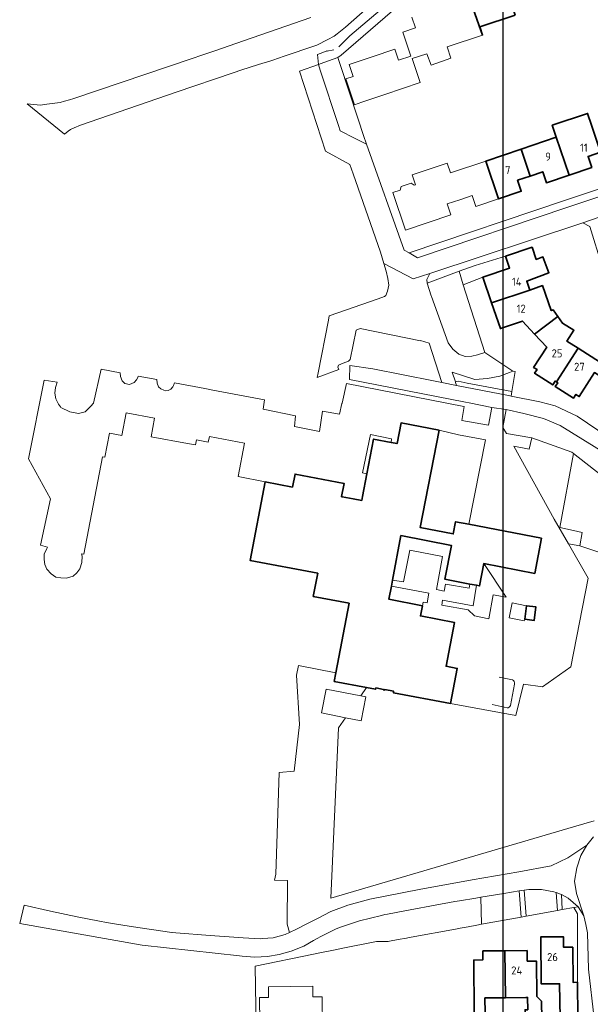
# Model space of a CAD drawing. Header units: metres. Extents: x 247853 to 249526, y 479948 to 481290.
# Tile 17 of 32: x 248451 to 248578, y 480719 to 480940. Entities that reach past the tile are written whole.
import ezdxf
from ezdxf.enums import TextEntityAlignment as Align

# ---------------------------------------------------------------- set-up
doc = ezdxf.new("R2010")
doc.units = ezdxf.units.M
for name, color, linetype, lineweight in [('B-XX-GR-GROENVOORZIENING-GV', 80, 'Continuous', 18), ('B-XX-GR-STRUIK-GV', 90, 'Continuous', 13), ('B-XX-IE-TERREINAFSCHEIDING_KUNSTMATIG_HEKWERK-G', 20, 'IE-TERREINAFSCHEIDING-KUNSTMATIG', 18), ('B-XX-OG-BEBOUWING-GV', 7, 'Continuous', 35), ('B-XX-OG-BEBOUWING-T18', 10, 'Continuous', 18), ('B-XX-OG-TERREIN_ERF-GV', 7, 'Continuous', 18), ('B-XX-OG-TERREIN_ONBEGROEID-GV', 7, 'Continuous', 18), ('B-XX-VH-ONVERHARD-GV', 252, 'Continuous', 18), ('B-XX-VH-VERHARDING_GESLOTEN-GV', 252, 'Continuous', 18), ('B-XX-VH-VERHARDING_OPEN-GV', 252, 'Continuous', 18), ('N-BH-KL-ET_LS_OV_LICHTMAST-S', 7, 'Continuous', 25)]:
    doc.layers.add(name, color=color, linetype=linetype, lineweight=lineweight)
doc.styles.add('NLCS-ISO-M-T18', font='NLCS-ISO.ttf', dxfattribs={"height": 1.8})
doc.linetypes.add('IE-TERREINAFSCHEIDING-KUNSTMATIG', pattern='A,4,[82,NLCS.SHX,S=0.75,R=90,X=0,Y=0],4,-2', length=10)

msp = doc.modelspace()

# ---------------------------------------------------------------- linework, layer by layer
at = {"layer": 'B-XX-GR-GROENVOORZIENING-GV'}
for points in [[(248574.663, 480842.601), (248601.124, 480821.85), (248601.679, 480822.688), (248604.407, 480821.146), (248604.72, 480821.83), (248605.13, 480822.71), (248605.43, 480823.53), (248605.23, 480824.28), (248604.41, 480825.69), (248602.44, 480828.17), (248598.56, 480831.6), (248581.83, 480842.59), (248571.73, 480848.89), (248567.99, 480850.47), (248563.57, 480851.57), (248559.63, 480852.48), (248558.91, 480848.39), (248559.697, 480847.091), (248565.358, 480846.134), (248574.319, 480842.871)], [(248576.08, 480821.96), (248576.61, 480824.93), (248574.67, 480825.37), (248571.66, 480826.03), (248574.663, 480842.601), (248574.319, 480842.871), (248565.358, 480846.134), (248564.815, 480843.552), (248561.379, 480844.216), (248570.401, 480827.955), (248573.583, 480822.401), (248574.82, 480822.18)], [(248576.08, 480821.96), (248596.655, 480815.099), (248601.124, 480821.85), (248574.663, 480842.601), (248571.66, 480826.03), (248574.67, 480825.37), (248576.61, 480824.93)], [(248555.796, 480805.641), (248556.726, 480811.019), (248559.607, 480810.466), (248554.641, 480818.002), (248553.69, 480812.992), (248552.992, 480813.127), (248552.238, 480808.507), (248545.385, 480809.803), (248545.233, 480808.686), (248551.167, 480807.616), (248552.53, 480806.283)], [(248564.149, 480808.562), (248560.945, 480809.245), (248560.316, 480805.868), (248563.693, 480805.189), (248563.785, 480805.529)], [(248575.7, 480741.26), (248573.53, 480743.13), (248572.009, 480743.97), (248572.181, 480740.616), (248574.731, 480741.083)], [(248575.816, 480710.268), (248580.13, 480711.58), (248581.07, 480708.03), (248577.486, 480706.934), (248582.611, 480699.299), (248584.765, 480700.129), (248582.91, 480704.2), (248581.77, 480708.04), (248580.4, 480712.08), (248579.29, 480716.29), (248578.06, 480727.32), (248577.78, 480735.39), (248577.42, 480737.28), (248576.97, 480739.23), (248575.7, 480741.26), (248574.731, 480741.083), (248575.613, 480739.643), (248575.6, 480724.354), (248575.69, 480716.456)]]:
    msp.add_lwpolyline(points, close=True, dxfattribs=at)
for points in [[(248596.655, 480815.099), (248576.08, 480821.96), (248574.82, 480822.18), (248573.583, 480822.401), (248577.986, 480814.712), (248574.077, 480794.898), (248567.754, 480790.427), (248563.478, 480791.038), (248561.818, 480784.051), (248547.22, 480786.675), (248534.431, 480789.113), (248534.491, 480789.428), (248532.506, 480789.806), (248532.486, 480789.698), (248532.172, 480789.758), (248532.192, 480789.866), (248530.532, 480790.182), (248530.472, 480789.868), (248528.461, 480790.251), (248527.169, 480788.41), (248528.285, 480788.189), (248527.228, 480782.843), (248523.745, 480783.531), (248522.164, 480781.278), (248520.474, 480743.174), (248574.689, 480759.128), (248579.277, 480760.478)], [(248579.277, 480760.478), (248574.689, 480759.128), (248520.474, 480743.174), (248522.164, 480781.278), (248523.745, 480783.531), (248518.364, 480784.596), (248519.421, 480789.942), (248527.169, 480788.41), (248528.461, 480790.251), (248521.209, 480791.634), (248521.58, 480793.582), (248513.2, 480795.207), (248512.775, 480793.051), (248513.47, 480781.98), (248512.28, 480771.53), (248508.9, 480771.3), (248508.18, 480748.52), (248507.878, 480747.171), (248510.8, 480747.13), (248510.73, 480737.38), (248511.241, 480735.514), (248512.81, 480736.21), (248515.23, 480737.47), (248517.48, 480738.63), (248520.47, 480740.21), (248524.28, 480741.6), (248529.18, 480742.96), (248540.2, 480745.07), (248552.01, 480747.23), (248562.44, 480749.08), (248569.68, 480750.41), (248573.44, 480752.19), (248577.66, 480755.01), (248579.18, 480756.86)]]:
    msp.add_lwpolyline(points, dxfattribs=at)
at = {"layer": 'B-XX-GR-STRUIK-GV'}
msp.add_lwpolyline([(248560.941, 480856.488), (248550.933, 480858.344), (248548.889, 480858.747), (248548.311, 480858.609), (248548.282, 480858.514), (248548.528, 480857.837), (248550.48, 480857.46), (248560.19, 480855.56), (248560.736, 480855.449)], close=True, dxfattribs=at)
at = {"layer": 'B-XX-IE-TERREINAFSCHEIDING_KUNSTMATIG_HEKWERK-G'}
msp.add_lwpolyline([(248575.6, 480724.354), (248575.613, 480739.643)], dxfattribs=at)
at = {"layer": 'B-XX-OG-BEBOUWING-GV'}
for points in [[(248561.631, 480940.661), (248558.769, 480949.059), (248553.696, 480947.348), (248554.487, 480944.875), (248551.688, 480943.98), (248552.299, 480942.072), (248554.335, 480936.164), (248554.383, 480936.18), (248553.774, 480938.013)], [(248580.755, 480909.974), (248578.726, 480915.999), (248577.821, 480918.673), (248569.933, 480916.005), (248570.835, 480913.328), (248573.687, 480904.865), (248578.783, 480906.586), (248577.958, 480909.03)], [(248573.687, 480904.865), (248570.835, 480913.328), (248562.973, 480910.666), (248565.003, 480904.655), (248567.802, 480905.6), (248568.628, 480903.157)], [(248565.003, 480904.655), (248562.973, 480910.666), (248555.1, 480908.001), (248557.951, 480899.551), (248563.029, 480901.266), (248562.204, 480903.71)], [(248559.514, 480886.738), (248560.414, 480884.078), (248554.415, 480882.019), (248556.385, 480876.279), (248564.923, 480879.169), (248564.224, 480881.156), (248569.199, 480883.016), (248567.869, 480886.574), (248566.359, 480886.009), (248565.423, 480888.747)], [(248566.003, 480869.31), (248571.182, 480873.24), (248570.122, 480874.71), (248569.726, 480874.572), (248567.758, 480880.166), (248564.923, 480879.169), (248556.385, 480876.279), (248558.354, 480870.54), (248563.274, 480872.23)], [(248571.182, 480873.24), (248566.003, 480869.31), (248568.703, 480866.421), (248565.783, 480861.872), (248566.538, 480861.388), (248566, 480860.55), (248570.034, 480857.961), (248570.577, 480858.807), (248570.892, 480858.602), (248575.711, 480866.171), (248573.227, 480867.752), (248574.763, 480870.164), (248572.242, 480871.77)], [(248581.75, 480859.192), (248585.11, 480864.411), (248582.64, 480865.981), (248580.731, 480862.961), (248575.711, 480866.171), (248570.892, 480858.602), (248571.164, 480858.43), (248570.626, 480857.592), (248574.677, 480854.993), (248575.219, 480855.837), (248575.991, 480855.343), (248579.411, 480860.692)], [(248547.22, 480786.675), (248548.719, 480794.534), (248546.194, 480795.015), (248548.067, 480804.838), (248540.483, 480806.284), (248540.92, 480808.573), (248533.428, 480810.001), (248533.984, 480812.932), (248534.241, 480814.288), (248536.129, 480824.241), (248547.401, 480822.067), (248545.963, 480814.482), (248551.555, 480813.404), (248552.992, 480813.127), (248553.69, 480812.992), (248554.641, 480818.002), (248566.021, 480815.808), (248567.506, 480823.638), (248551.266, 480826.77), (248548.319, 480827.338), (248547.806, 480824.631), (248540.447, 480826.028), (248544.656, 480847.814), (248536.158, 480849.444), (248535.267, 480844.824), (248533.907, 480845.086), (248530.019, 480845.836), (248528.526, 480838.094), (248527.547, 480833.012), (248527.371, 480832.101), (248525.417, 480832.477), (248523.006, 480832.942), (248522.834, 480832.975), (248523.401, 480835.912), (248512.454, 480838.022), (248511.888, 480835.086), (248505.798, 480836.26), (248502.416, 480818.713), (248517.521, 480815.811), (248516.536, 480810.645), (248524.542, 480809.119), (248521.58, 480793.582), (248521.209, 480791.634), (248528.461, 480790.251), (248530.472, 480789.868), (248530.532, 480790.182), (248532.192, 480789.866), (248532.172, 480789.758), (248532.486, 480789.698), (248532.506, 480789.806), (248534.491, 480789.428), (248534.431, 480789.113)], [(248563.785, 480805.529), (248565.922, 480805.273), (248566.285, 480808.306), (248564.149, 480808.562)], [(248575.69, 480716.456), (248575.6, 480724.354), (248574.59, 480724.344), (248574.52, 480732.173), (248572.461, 480732.193), (248572.431, 480734.543), (248567.352, 480734.483), (248567.471, 480723.984), (248571.571, 480724.034), (248571.681, 480716.396)], [(248554.444, 480731.413), (248554.444, 480729.394), (248552.394, 480729.314), (248552.514, 480717.496), (248554.953, 480717.556), (248554.904, 480720.845), (248559.493, 480720.905), (248559.323, 480731.373)], [(248559.323, 480731.373), (248559.493, 480720.905), (248564.062, 480720.955), (248564.445, 480720.966), (248564.481, 480718.225), (248563.854, 480718.217), (248563.952, 480709.819), (248565.829, 480708.374), (248567.788, 480708.357), (248567.572, 480720.13), (248566.502, 480721.213), (248566.412, 480729.114), (248564.362, 480729.094), (248564.302, 480731.463)]]:
    msp.add_lwpolyline(points, close=True, dxfattribs=at)
at = {"layer": 'B-XX-OG-TERREIN_ERF-GV'}
for points in [[(248542.45, 480948.78), (248522.78, 480931.71), (248522.022, 480931.134), (248522.04, 480931.14), (248522.479, 480929.812), (248522.487, 480929.788), (248526.589, 480917.372), (248527.785, 480913.753), (248528.4, 480911.79), (248536.88, 480888.11), (248537.99, 480887.46), (248572.9, 480899.24), (248589.189, 480904.678), (248599.089, 480908.056), (248599.822, 480905.167), (248605.833, 480901.489), (248608.011, 480905.122), (248608.022, 480905.122), (248628.103, 480892.754), (248651.456, 480929.956), (248652.385, 480932.786), (248652.422, 480933.255), (248653.844, 480951.322)], [(248561.631, 480940.661), (248553.774, 480938.013), (248554.383, 480936.18), (248554.335, 480936.164), (248546.461, 480933.525), (248547.274, 480930.979), (248542.861, 480929.474), (248541.947, 480932.012), (248538.643, 480930.905), (248540.438, 480925.561), (248532.508, 480922.877), (248527.41, 480921.152), (248525.765, 480920.598), (248523.82, 480926.37), (248525.465, 480926.924), (248524.57, 480929.581), (248529.669, 480931.287), (248534.759, 480932.99), (248535.578, 480930.54), (248538.328, 480931.471), (248536.519, 480936.82), (248539.371, 480937.768), (248538.548, 480940.209)], [(248580.755, 480909.974), (248577.958, 480909.03), (248578.783, 480906.586), (248573.687, 480904.865), (248568.628, 480903.157), (248567.802, 480905.6), (248565.003, 480904.655), (248562.204, 480903.71), (248563.029, 480901.266), (248557.951, 480899.551), (248552.883, 480897.84), (248552.055, 480900.294), (248549.257, 480899.349), (248546.466, 480898.406), (248547.293, 480895.952), (248542.225, 480894.241), (248537.148, 480892.527), (248534.289, 480900.956), (248535.962, 480901.523), (248536.148, 480902.336), (248538.382, 480903.091), (248539.106, 480902.587), (248539.366, 480902.675), (248538.603, 480904.927), (248546.481, 480907.543), (248547.229, 480905.336), (248555.1, 480908.001), (248562.973, 480910.666), (248570.835, 480913.328), (248569.933, 480916.005), (248577.821, 480918.673), (248578.726, 480915.999)], [(248583.867, 480875.51), (248578.37, 480893.38), (248576.786, 480894.159), (248542.575, 480882.842), (248541.89, 480881.52), (248541.99, 480880.73), (248549.163, 480883.378), (248552.69, 480884.68), (248559.514, 480886.738), (248565.423, 480888.747), (248566.359, 480886.009), (248567.869, 480886.574), (248569.199, 480883.016), (248564.224, 480881.156), (248564.923, 480879.169), (248567.758, 480880.166), (248569.726, 480874.572), (248570.122, 480874.71), (248571.182, 480873.24), (248572.242, 480871.77), (248574.763, 480870.164), (248573.227, 480867.752), (248575.711, 480866.171), (248580.731, 480862.961)], [(248579.411, 480860.692), (248575.991, 480855.343), (248575.219, 480855.837), (248574.677, 480854.993), (248570.626, 480857.592), (248571.164, 480858.43), (248570.892, 480858.602), (248570.577, 480858.807), (248570.034, 480857.961), (248566, 480860.55), (248566.538, 480861.388), (248565.783, 480861.872), (248568.703, 480866.421), (248566.003, 480869.31), (248563.274, 480872.23), (248558.354, 480870.54), (248556.385, 480876.279), (248554.415, 480882.019), (248550.06, 480880.32), (248554.9, 480865.2), (248561.12, 480861.01), (248561.674, 480860.922), (248560.941, 480856.488), (248560.736, 480855.449), (248567.2, 480854.14), (248570.57, 480853.28), (248575.5, 480850.93), (248591.44, 480840.17)], [(248571.681, 480716.396), (248571.571, 480724.034), (248567.471, 480723.984), (248567.352, 480734.483), (248572.431, 480734.543), (248572.461, 480732.193), (248574.52, 480732.173), (248574.59, 480724.344), (248575.6, 480724.354), (248575.613, 480739.643), (248574.731, 480741.083), (248572.181, 480740.616), (248571.116, 480740.421), (248564.106, 480739.139), (248563.024, 480738.941), (248554.151, 480737.317), (248553.092, 480737.123), (248551.16, 480736.77), (248549.349, 480736.437), (248548.35, 480736.253), (248538.432, 480734.431), (248537.969, 480734.346), (248537.348, 480734.231), (248535.49, 480733.89), (248533.598, 480733.548), (248533.28, 480733.49), (248532.271, 480733.486), (248530.69, 480733.48), (248522.789, 480731.883), (248521.791, 480731.681), (248517.61, 480730.836), (248516.604, 480730.633), (248503.53, 480727.99), (248503.81, 480709.66)], [(248504.64, 480709.696), (248504.502, 480720.956), (248506.541, 480720.975), (248506.512, 480723.345), (248511.471, 480723.385), (248516.42, 480723.455), (248516.44, 480721.075), (248518.51, 480721.095), (248518.669, 480707.678)]]:
    msp.add_lwpolyline(points, dxfattribs=at)
msp.add_lwpolyline([(248552.394, 480729.314), (248554.444, 480729.394), (248554.444, 480731.413), (248559.323, 480731.373), (248564.302, 480731.463), (248564.362, 480729.094), (248566.412, 480729.114), (248566.502, 480721.213), (248567.572, 480720.13), (248567.788, 480708.357), (248565.829, 480708.374), (248563.952, 480709.819), (248563.854, 480718.217), (248564.481, 480718.225), (248564.445, 480720.966), (248564.062, 480720.955), (248559.493, 480720.905), (248554.904, 480720.845), (248554.953, 480717.556), (248552.514, 480717.496)], close=True, dxfattribs=at)
at = {"layer": 'B-XX-OG-TERREIN_ONBEGROEID-GV'}
for points in [[(248561.027, 480792.021), (248558.047, 480792.593)], [(248560.583, 480786.221), (248561.468, 480790.986)], [(248556.53, 480786.454), (248559.83, 480785.752)]]:
    msp.add_lwpolyline(points, dxfattribs=at)
for points in [[(248561.468, 480790.986, 0.4105977), (248561.027, 480792.021)], [(248559.83, 480785.752, 0.3820122), (248560.583, 480786.221)]]:
    msp.add_lwpolyline(points, format="xyb", dxfattribs=at)
at = {"layer": 'B-XX-VH-ONVERHARD-GV'}
for points in [[(248563.024, 480738.941), (248562.58, 480744.785), (248559.13, 480744.19), (248553.987, 480743.377), (248554.151, 480737.317)], [(248571.116, 480740.421), (248570.808, 480744.414), (248570.31, 480744.58), (248567.52, 480745.14), (248564.72, 480745.13), (248563.677, 480744.966), (248564.106, 480739.139)]]:
    msp.add_lwpolyline(points, close=True, dxfattribs=at)
at = {"layer": 'B-XX-VH-VERHARDING_GESLOTEN-GV'}
for points in [[(248515.98, 480940.1), (248500.907, 480934.872), (248494.53, 480932.66), (248491.41, 480931.59), (248489.68, 480931), (248463.03, 480922.01), (248462.077, 480921.724), (248460.93, 480921.38), (248459.95, 480921.09), (248459.95, 480921.1), (248456.986, 480920.712), (248455.59, 480920.53), (248452.6, 480920.78), (248460.954, 480914.032), (248461.78, 480914.67), (248462.29, 480915.06), (248463.12, 480915.42), (248464.49, 480916.02), (248485.88, 480923.38), (248498.628, 480927.73), (248500.59, 480928.4), (248502.172, 480928.906), (248504.305, 480929.587), (248507.017, 480930.454), (248509.227, 480931.161), (248509.6, 480931.28), (248517.31, 480933.91), (248519.778, 480935.198), (248521.2, 480935.94), (248521.85, 480936.45), (248523.75, 480937.94), (248528.7, 480942.38)], [(248591.44, 480840.17), (248575.5, 480850.93), (248570.57, 480853.28), (248567.2, 480854.14), (248560.736, 480855.449), (248560.19, 480855.56), (248550.48, 480857.46), (248548.528, 480857.837), (248545.293, 480858.461), (248543.43, 480858.82), (248529.81, 480861.51), (248524.71, 480862.29), (248524.6, 480859.19), (248550.584, 480854.119), (248551.4, 480853.96), (248556.46, 480852.86), (248559.63, 480852.48), (248563.57, 480851.57), (248567.99, 480850.47), (248571.73, 480848.89), (248581.83, 480842.59)], [(248579.18, 480756.86), (248577.66, 480755.01), (248576.35, 480752.682), (248575.396, 480749.939), (248574.919, 480746.959), (248575.337, 480744.216), (248576.97, 480739.23), (248577.42, 480737.28), (248577.78, 480735.39), (248578.06, 480727.32), (248579.29, 480716.29)]]:
    msp.add_lwpolyline(points, dxfattribs=at)
msp.add_lwpolyline([(248570.808, 480744.414), (248571.81, 480744.08), (248572.009, 480743.97), (248573.53, 480743.13), (248575.7, 480741.26), (248576.97, 480739.23), (248575.337, 480744.216), (248574.919, 480746.959), (248575.396, 480749.939), (248576.35, 480752.682), (248577.66, 480755.01), (248573.44, 480752.19), (248569.68, 480750.41), (248562.44, 480749.08), (248552.01, 480747.23), (248540.2, 480745.07), (248529.18, 480742.96), (248524.28, 480741.6), (248520.47, 480740.21), (248517.48, 480738.63), (248515.23, 480737.47), (248512.81, 480736.21), (248511.241, 480735.514), (248510.24, 480735.07), (248507.56, 480734.32), (248505.21, 480734.17), (248504.7, 480734.07), (248500.87, 480734.31), (248493.5, 480734.83), (248485.823, 480735.423), (248484.96, 480735.49), (248484.928, 480735.495), (248475.81, 480736.83), (248471.63, 480737.48), (248470.31, 480737.76), (248468.728, 480738), (248463.77, 480739), (248457.83, 480740.29), (248451.91, 480741.585), (248450.923, 480737.502), (248478.27, 480732.63), (248500.01, 480730.29), (248500.63, 480730.23), (248500.67, 480730.23), (248503.5, 480729.99), (248503.5, 480729.98), (248506.31, 480730.12), (248508.91, 480730.57), (248511.56, 480731.28), (248514.39, 480732.46), (248516.6, 480733.703), (248517.525, 480734.223), (248518.07, 480734.53), (248521.467, 480736.207), (248522.02, 480736.48), (248522.644, 480736.689), (248526.83, 480738.09), (248531.814, 480739.314), (248532.53, 480739.49), (248533.133, 480739.605), (248537.028, 480740.345), (248538.175, 480740.563), (248543.74, 480741.62), (248548.201, 480742.387), (248549.19, 480742.557), (248552.891, 480743.193), (248553.63, 480743.32), (248553.987, 480743.377), (248559.13, 480744.19), (248562.58, 480744.785), (248563.07, 480744.87), (248563.677, 480744.966), (248564.72, 480745.13), (248567.52, 480745.14), (248570.31, 480744.58)], close=True, dxfattribs=at)
at = {"layer": 'B-XX-VH-VERHARDING_OPEN-GV'}
for points in [[(248521.148, 480932.845), (248519.592, 480932.545), (248519.601, 480932.671), (248517.485, 480931.871), (248517.677, 480929.629), (248517.68, 480929.63), (248518.866, 480930.041), (248522.022, 480931.134), (248522.78, 480931.71), (248542.45, 480948.78), (248581.96, 480962.13), (248586.388, 480963.613), (248585.858, 480965.28), (248576.61, 480962.16), (248571.95, 480960.65), (248555.21, 480955.01), (248551.654, 480953.649), (248550.452, 480953.333), (248546.055, 480951.782), (248546.04, 480951.828), (248541.895, 480950.251), (248536.79, 480946.26), (248524.73, 480935.99), (248522.249, 480933.551)], [(248596.386, 480905.394), (248573.409, 480897.723), (248539.82, 480886.389), (248537.99, 480887.46), (248536.88, 480888.11), (248528.4, 480911.79), (248525.745, 480913.151), (248522.53, 480914.8), (248522.152, 480915.955), (248518.096, 480928.348), (248517.677, 480929.629), (248513.46, 480928.11), (248519.3, 480910.19), (248524.73, 480907.24), (248525.458, 480905.14), (248531.53, 480887.63), (248532.274, 480885.11), (248538.829, 480881.684), (248542.575, 480882.842), (248576.786, 480894.159), (248584.285, 480896.832)], [(248624.083, 480891.071), (248626.135, 480889.829), (248627.658, 480890.171), (248628.101, 480890.877), (248628.94, 480892.213), (248628.103, 480892.754), (248608.022, 480905.122), (248608.011, 480905.122), (248605.833, 480901.489), (248599.822, 480905.167), (248599.089, 480908.056), (248589.189, 480904.678), (248572.9, 480899.24), (248537.99, 480887.46), (248539.82, 480886.389), (248573.409, 480897.723), (248596.386, 480905.394), (248606.375, 480899.282)], [(248558.047, 480792.593), (248561.027, 480792.021)], [(248561.468, 480790.986), (248560.583, 480786.221)], [(248559.83, 480785.752), (248556.53, 480786.454)]]:
    msp.add_lwpolyline(points, dxfattribs=at)
for points in [[(248613.061, 480856.915), (248613.965, 480858.332), (248614.959, 480859.9), (248589.235, 480876.248), (248588.878, 480877.433), (248583.567, 480895.089), (248584.285, 480896.832), (248576.786, 480894.159), (248578.37, 480893.38), (248583.867, 480875.51)], [(248532.79, 480883.36), (248533.23, 480881.73), (248533.39, 480880.26), (248533.14, 480878.91), (248532.74, 480877.93), (248532.46, 480877.7), (248531.045, 480877.206), (248520.11, 480873.39), (248519.913, 480872.395), (248517.588, 480860.633), (248517.39, 480859.63), (248522.28, 480861.4), (248522.02, 480861.88), (248522.17, 480862.37), (248523.23, 480862.79), (248524.39, 480863.22), (248524.74, 480863.62), (248526.13, 480870.22), (248526.98, 480870.53), (248540.53, 480867.83), (248540.53, 480867.84), (248542.43, 480867.28), (248545.293, 480858.461), (248548.528, 480857.837), (248548.282, 480858.514), (248548.311, 480858.609), (248547.608, 480860.81), (248552.625, 480859.183), (248555.47, 480859.38), (248558.2, 480859.93), (248560.36, 480860.69), (248561.12, 480861.01), (248554.9, 480865.2), (248553.27, 480864.7), (248551.97, 480864.38), (248550.48, 480864.27), (248549.07, 480864.84), (248547.73, 480865.96), (248546.69, 480867.34), (248542.94, 480877.73), (248542.91, 480877.83), (248541.99, 480880.73), (248541.89, 480881.52), (248542.575, 480882.842), (248538.829, 480881.684), (248532.274, 480885.11)], [(248554.415, 480882.019), (248560.414, 480884.078), (248559.514, 480886.738), (248552.69, 480884.68), (248549.163, 480883.378), (248550.06, 480880.32)], [(248527.525, 480838.277), (248529.31, 480846.83), (248533.98, 480845.87), (248533.907, 480845.086), (248535.267, 480844.824), (248536.158, 480849.444), (248544.656, 480847.814), (248548.97, 480846.76), (248555.03, 480845.63), (248551.266, 480826.77), (248567.506, 480823.638), (248566.021, 480815.808), (248554.641, 480818.002), (248559.607, 480810.466), (248556.726, 480811.019), (248555.796, 480805.641), (248552.53, 480806.283), (248551.167, 480807.616), (248545.233, 480808.686), (248545.385, 480809.803), (248552.238, 480808.507), (248552.992, 480813.127), (248551.555, 480813.404), (248551.395, 480812.459), (248546.112, 480813.368), (248545.811, 480811.847), (248544.076, 480812.165), (248545.447, 480819.608), (248538.086, 480820.992), (248536.689, 480813.891), (248534.241, 480814.288), (248533.984, 480812.932), (248542.394, 480811.377), (248541.992, 480809.219), (248541.077, 480809.385), (248540.92, 480808.573), (248540.483, 480806.284), (248548.067, 480804.838), (248546.194, 480795.015), (248548.719, 480794.534), (248547.22, 480786.675), (248561.818, 480784.051), (248563.478, 480791.038), (248567.754, 480790.427), (248574.077, 480794.898), (248577.986, 480814.712), (248573.583, 480822.401), (248570.401, 480827.955), (248561.379, 480844.216), (248564.815, 480843.552), (248565.358, 480846.134), (248559.697, 480847.091), (248558.91, 480848.39), (248559.63, 480852.48), (248556.46, 480852.86), (248555.71, 480848.91), (248549.73, 480849.96), (248550.23, 480853.13), (248550.194, 480853.137), (248523.99, 480858.27), (248522.955, 480853.886), (248522.93, 480853.78), (248522.37, 480851.38), (248518.6, 480852.1), (248517.9, 480847.51), (248512.33, 480848.61), (248512.58, 480851.03), (248505.32, 480852.49), (248505.601, 480854.578), (248494.07, 480856.78), (248492.28, 480857.12), (248485.5, 480858.4), (248485.31, 480857.83), (248485.12, 480857.48), (248484.73, 480856.97), (248484.13, 480856.7), (248483.5, 480856.64), (248483.12, 480856.8), (248482.49, 480857.06), (248481.97, 480857.53), (248481.62, 480858.3), (248481.54, 480859.14), (248477.42, 480859.91), (248477.32, 480859.59), (248477, 480859.1), (248476.52, 480858.47), (248475.48, 480858.06), (248474.43, 480858.26), (248473.79, 480858.84), (248473.42, 480859.83), (248473.36, 480860.68), (248469.16, 480861.47), (248467.43, 480853.84), (248466.82, 480853.22), (248465.53, 480851.93), (248464.03, 480851.58), (248462.1, 480851.89), (248460.12, 480852.92), (248460.02, 480853.02), (248459.56, 480853.64), (248459.03, 480854.81), (248458.81, 480856.08), (248458.91, 480857.37), (248459.31, 480858.56), (248456.42, 480859.03), (248452.89, 480841.43), (248457.78, 480832.5), (248455.58, 480822.1), (248457.17, 480821.67), (248457.02, 480821.39), (248456.39, 480820.08), (248456.42, 480818.88), (248456.51, 480817.76), (248456.98, 480816.77), (248457.94, 480815.7), (248459.02, 480814.93), (248460.1, 480814.77), (248461.39, 480814.71), (248462.84, 480815.21), (248463.69, 480815.89), (248464.33, 480816.83), (248464.81, 480818.21), (248464.9, 480819.64), (248464.73, 480820.172), (248465.239, 480820.07), (248469.439, 480841.876), (248469.94, 480841.779), (248470.986, 480847.179), (248473.73, 480846.648), (248474.708, 480851.704), (248481.037, 480850.484), (248480.275, 480846.364), (248488.425, 480844.848), (248490.197, 480844.518), (248490.404, 480845.64), (248493.067, 480845.129), (248493.319, 480846.442), (248501.174, 480844.935), (248499.727, 480837.43), (248505.798, 480836.26), (248511.888, 480835.086), (248512.454, 480838.022), (248523.401, 480835.912), (248522.834, 480832.975), (248523.006, 480832.942), (248525.417, 480832.477), (248527.371, 480832.101), (248527.547, 480833.012), (248528.526, 480838.094)], [(248550.933, 480858.344), (248560.941, 480856.488), (248561.674, 480860.922), (248561.12, 480861.01), (248560.36, 480860.69), (248558.2, 480859.93), (248555.47, 480859.38), (248552.625, 480859.183), (248547.608, 480860.81), (248548.311, 480858.609), (248548.889, 480858.747)], [(248563.785, 480805.529), (248563.693, 480805.189), (248560.316, 480805.868), (248560.945, 480809.245), (248564.149, 480808.562), (248566.285, 480808.306), (248565.922, 480805.273)], [(248562.58, 480744.785), (248563.024, 480738.941), (248564.106, 480739.139), (248563.677, 480744.966), (248563.07, 480744.87)], [(248572.181, 480740.616), (248572.009, 480743.97), (248571.81, 480744.08), (248570.808, 480744.414), (248571.116, 480740.421)]]:
    msp.add_lwpolyline(points, close=True, dxfattribs=at)
for points in [[(248561.027, 480792.021, -0.4105977), (248561.468, 480790.986)], [(248560.583, 480786.221, -0.3820122), (248559.83, 480785.752)]]:
    msp.add_lwpolyline(points, format="xyb", dxfattribs=at)
at = {"layer": 'N-BH-KL-ET_LS_OV_LICHTMAST-S'}
msp.add_lwpolyline([(248559, 481151.759), (249227.984, 481151.759), (249227.984, 480347.71), (248559, 480347.71)], close=True, dxfattribs=at)

# ---------------------------------------------------------------- texts
at = {"layer": 'B-XX-OG-BEBOUWING-T18', "style": 'NLCS-ISO-M-T18'}
for s, p in [('11', (248577, 480911)), ('9', (248569, 480909)), ('7', (248560, 480906)), ('14', (248562, 480881)), ('12', (248563, 480875)), ('25', (248571, 480865)), ('27', (248576, 480862)), ('26', (248570, 480730)), ('24', (248562, 480727))]:
    msp.add_text(s, height=1.8, dxfattribs=at).set_placement(p, align=Align.MIDDLE_CENTER)

doc.saveas('drawing.dxf')
